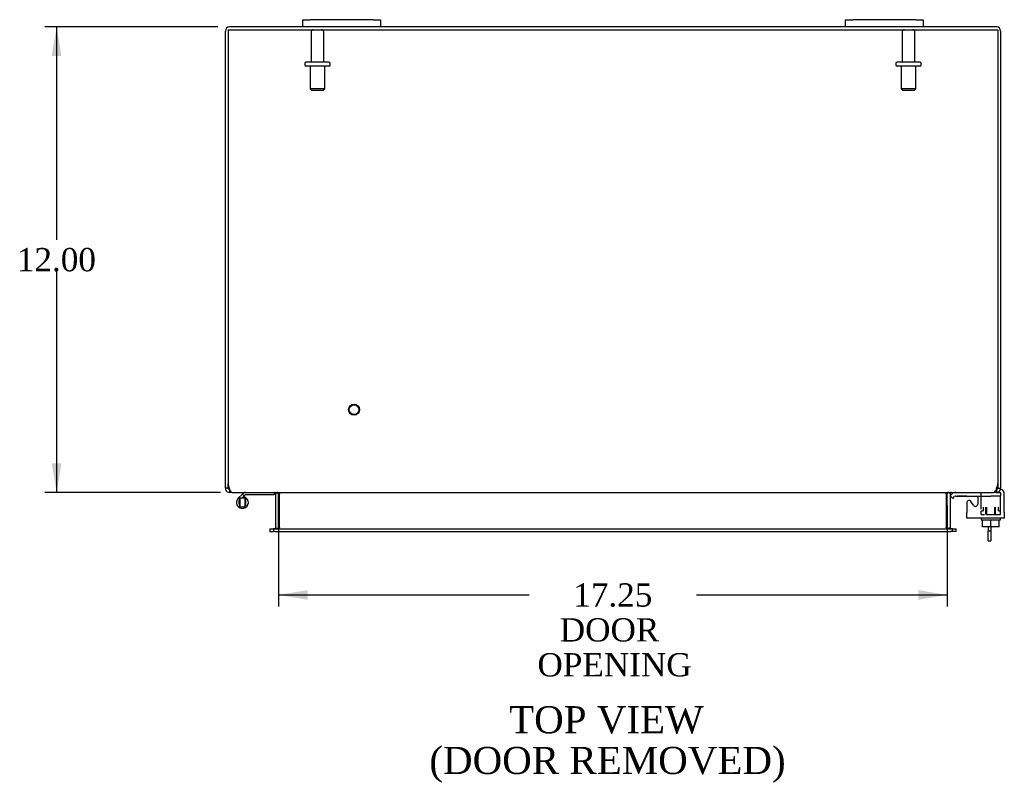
# Model space of a CAD drawing. Header units: inches. Extents: x 7 to 148, y 4 to 99.
# Tile 4 of 7: x 38 to 64, y 70 to 90. Entities that reach past the tile are written whole.
import ezdxf
from ezdxf.enums import TextEntityAlignment as Align

# ---------------------------------------------------------------- set-up
doc = ezdxf.new("R2010")
doc.units = ezdxf.units.IN
doc.header["$MEASUREMENT"] = 0
for name, color, linetype in [('COM40153-1', 7, 'CONTINUOUS'), ('COM42667', 7, 'CONTINUOUS'), ('COM42780', 7, 'CONTINUOUS'), ('COM48458', 7, 'CONTINUOUS'), ('COM48508', 7, 'CONTINUOUS'), ('DEFAULT', 7, 'CONTINUOUS'), ('FET07710', 7, 'CONTINUOUS'), ('HNG10620-20B', 7, 'CONTINUOUS'), ('HNG10620-20P', 7, 'CONTINUOUS'), ('SCC19011', 7, 'CONTINUOUS'), ('STD21878', 7, 'CONTINUOUS'), ('STD26094', 7, 'CONTINUOUS'), ('WAF25035', 7, 'CONTINUOUS')]:
    doc.layers.add(name, color=color, linetype=linetype)
doc.styles.add('SEACAD_TIMES_NEW_ROMAN', font='times.ttf')

# ---------------------------------------------------------------- blocks, each defined once
blk = doc.blocks.new('GDIMGGROUP4')
at = {"layer": 'DEFAULT', "linetype": 'Continuous'}
for points in [[(39.239, 88.792), (39.489, 88.792), (39.364, 89.542)], [(39.239, 78.292), (39.364, 77.542), (39.489, 78.292)]]:
    blk.add_hatch(color=136, dxfattribs=at).paths.add_polyline_path(points)
at = {"layer": 'DEFAULT', "color": 136, "linetype": 'Continuous'}
for p, q in [((43.526, 89.542), (39.064, 89.542)), ((39.364, 89.542), (39.364, 84.052)), ((39.364, 83.242), (39.364, 77.542)), ((43.595, 77.542), (39.064, 77.542))]:
    blk.add_line(p, q, dxfattribs=at)
at = {"layer": 'DEFAULT', "color": 136, "linetype": 'Continuous', "style": 'SEACAD_TIMES_NEW_ROMAN'}
blk.add_text('12.00', height=0.6, dxfattribs=at).set_placement((38.34, 83.842), align=Align.TOP_LEFT)
blk = doc.blocks.new('GDIMGGROUP18')
at = {"layer": 'DEFAULT', "linetype": 'Continuous'}
for points in [[(45.843, 74.771), (45.843, 75.021), (45.093, 74.896)], [(61.593, 74.771), (62.343, 74.896), (61.593, 75.021)]]:
    blk.add_hatch(color=136, dxfattribs=at).paths.add_polyline_path(points)
at = {"layer": 'DEFAULT', "color": 136, "linetype": 'Continuous'}
for p, q in [((45.093, 77.206), (45.093, 74.596)), ((62.343, 77.206), (62.343, 74.596)), ((45.093, 74.896), (51.56, 74.896)), ((55.876, 74.896), (62.343, 74.896))]:
    blk.add_line(p, q, dxfattribs=at)
at = {"layer": 'DEFAULT', "color": 136, "linetype": 'Continuous', "style": 'SEACAD_TIMES_NEW_ROMAN'}
for s, p in [('17.25', (52.694, 75.196)), ('DOOR ', (52.346, 74.296)), ('OPENING', (51.77, 73.396))]:
    blk.add_text(s, height=0.6, dxfattribs=at).set_placement(p, align=Align.TOP_LEFT)

msp = doc.modelspace()

# ---------------------------------------------------------------- linework, layer by layer
at = {"layer": 'COM40153-1', "color": 7}
for p, q in [((63.396, 76.649), (63.396, 76.546)), ((63.396, 76.546), (63.468, 76.546)), ((63.396, 76.292), (63.396, 76.546)), ((63.468, 76.649), (63.468, 76.546)), ((63.468, 76.546), (63.468, 76.292)), ((63.396, 76.292), (63.468, 76.292))]:
    msp.add_line(p, q, dxfattribs=at)
at = {"layer": 'COM42667', "color": 7}
for p, q in [((63.635, 77.625), (63.609, 77.625)), ((63.814, 77.018), (63.814, 77.5)), ((62.844, 77.273), (62.844, 77.018)), ((63.017, 77.208), (62.954, 77.306)), ((63.127, 77.447), (63.127, 77.241)), ((62.844, 76.875), (62.844, 77.018)), ((63.814, 77.018), (63.814, 76.875)), ((63.814, 76.875), (62.844, 76.875))]:
    msp.add_line(p, q, dxfattribs=at)
for centre, radius, start, end in [((63.689, 77.5), 0.125, 0, 78.2069), ((62.904, 77.273), 0.06, 32.8455, 180), ((63.067, 77.241), 0.06, 212.8455, 0)]:
    msp.add_arc(centre, radius, start, end, dxfattribs=at)
at = {"layer": 'COM42780', "color": 7}
for p, q in [((62.415, 77.449), (62.465, 77.5)), ((63.215, 77.401), (63.215, 77.526)), ((63.61, 77.542), (63.715, 77.542)), ((63.715, 77.542), (63.715, 77.447)), ((62.415, 77.449), (62.482, 77.382)), ((62.482, 77.382), (62.532, 77.433)), ((62.566, 77.447), (63.465, 77.447)), ((62.6, 77.448), (62.6, 77.447)), ((62.6, 77.448), (62.66, 77.448)), ((62.66, 77.448), (62.66, 77.447)), ((62.66, 77.448), (62.688, 77.448)), ((62.688, 77.448), (62.688, 77.447)), ((62.688, 77.448), (62.85, 77.448)), ((62.801, 77.448), (62.801, 77.447)), ((62.85, 77.448), (62.85, 77.447)), ((63.715, 77.447), (63.465, 77.447)), ((63.715, 77.4), (63.715, 77.447)), ((63.715, 77.11), (63.715, 77.4)), ((63.215, 77.065), (63.27, 77.065)), ((63.215, 76.97), (63.215, 77.056)), ((63.215, 76.97), (63.3, 76.97)), ((63.27, 77.16), (63.27, 77.065)), ((63.34, 76.97), (63.34, 77.16)), ((63.358, 77.16), (63.358, 76.97)), ((63.358, 76.97), (63.715, 76.97)), ((63.571, 76.97), (63.571, 77.16)), ((63.59, 76.97), (63.59, 77.16)), ((63.66, 77.065), (63.66, 77.16)), ((63.66, 77.065), (63.715, 77.065)), ((63.715, 76.97), (63.715, 77.11))]:
    msp.add_line(p, q, dxfattribs=at)
for radius in [0.143, 0.048]:
    msp.add_arc((62.566, 77.399), radius, 90, 135, dxfattribs=at)
msp.add_ellipse((62.965, 76.441), major_axis=(0, 14.322), ratio=0.017455, start_param=-1.524085, end_param=-1.503851, dxfattribs=at)
at = {"layer": 'COM48458', "color": 7}
for p, q in [((43.718, 77.768), (43.718, 89.434)), ((45.718, 89.542), (43.826, 89.542)), ((59.718, 89.542), (47.718, 89.542)), ((63.61, 89.542), (61.718, 89.542)), ((63.718, 89.434), (63.718, 77.768)), ((43.718, 77.65), (43.718, 77.768)), ((43.79, 77.65), (43.79, 77.768)), ((63.646, 77.768), (63.646, 77.65)), ((63.718, 77.768), (63.718, 77.65)), ((43.79, 77.65), (43.718, 77.65)), ((43.826, 77.614), (43.806, 77.619)), ((43.826, 77.614), (43.826, 77.542)), ((43.895, 77.542), (43.826, 77.542)), ((45.019, 77.516), (45.082, 77.534)), ((45.021, 76.637), (45.021, 77.506)), ((45.093, 76.637), (45.093, 77.506)), ((62.343, 76.637), (62.343, 77.506)), ((62.416, 77.516), (62.354, 77.534)), ((62.415, 77.506), (62.415, 76.637)), ((63.61, 77.542), (63.541, 77.542)), ((63.61, 77.614), (63.629, 77.619)), ((63.61, 77.614), (63.61, 77.542)), ((63.646, 77.65), (63.718, 77.65)), ((44.863, 76.601), (44.863, 76.529)), ((44.863, 76.601), (44.934, 76.601)), ((44.863, 76.529), (44.934, 76.529)), ((44.934, 76.601), (44.958, 76.601)), ((44.934, 76.529), (44.958, 76.529)), ((45.019, 76.624), (45.069, 76.606)), ((62.417, 76.624), (62.366, 76.606)), ((62.478, 76.601), (62.502, 76.601)), ((62.502, 76.529), (62.478, 76.529)), ((62.502, 76.601), (62.573, 76.601)), ((62.573, 76.529), (62.502, 76.529)), ((62.573, 76.529), (62.573, 76.601))]:
    msp.add_line(p, q, dxfattribs=at)
for centre, radius, start, end in [((43.826, 89.434), 0.108, 90, 180), ((63.61, 89.434), 0.108, 0, 90), ((43.826, 77.65), 0.108, 180, 237.3569), ((43.826, 77.65), 0.109, 237.4482, 269.9087), ((43.826, 77.65), 0.036, 180, 237.3569), ((44.985, 77.506), 0.036, 16.2206, 89.9999), ((44.985, 77.506), 0.036, 0, 16.2205), ((44.985, 77.506), 0.108, 0, 16.2205), ((62.451, 77.506), 0.108, 163.7795, 180), ((62.451, 77.506), 0.036, 163.7795, 180), ((62.451, 77.506), 0.036, 90.0001, 163.7794), ((63.61, 77.65), 0.108, 270, 302.6431), ((63.61, 77.65), 0.036, 302.6431, 0), ((63.61, 77.65), 0.108, 302.6431, 0), ((44.985, 76.637), 0.036, 270.0001, 340.2178), ((44.985, 76.637), 0.036, 340.2179, 0), ((44.985, 76.637), 0.108, 347.0013, 0), ((62.451, 76.637), 0.108, 180, 192.9987), ((62.451, 76.637), 0.036, 180, 199.7821), ((62.451, 76.637), 0.036, 199.7822, 269.9999)]:
    msp.add_arc(centre, radius, start, end, dxfattribs=at)
at = {"layer": 'COM48508', "color": 7}
for p, q in [((43.79, 89.47), (63.646, 89.47)), ((43.79, 89.47), (43.79, 77.768)), ((63.646, 89.47), (63.646, 77.768)), ((43.895, 77.542), (63.541, 77.542)), ((45.118, 77.516), (45.118, 77.506)), ((45.118, 76.637), (45.118, 77.506)), ((62.318, 77.506), (62.318, 77.516)), ((62.318, 77.506), (62.318, 76.637)), ((44.998, 76.601), (44.958, 76.601)), ((44.958, 76.601), (44.958, 76.529)), ((44.998, 76.529), (44.958, 76.529)), ((44.998, 76.601), (62.438, 76.601)), ((44.998, 76.529), (62.438, 76.529)), ((45.118, 76.637), (45.118, 76.624)), ((62.318, 76.624), (62.318, 76.637)), ((62.478, 76.601), (62.438, 76.601)), ((62.478, 76.529), (62.438, 76.529)), ((62.478, 76.529), (62.478, 76.601))]:
    msp.add_line(p, q, dxfattribs=at)
for centre, radius, start, end in [((44.04, 77.768), 0.25, 180, 208.1546), ((63.396, 77.768), 0.25, 331.8454, 0), ((44.033, 77.695), 0.219, 191.9345, 218.5283), ((43.899, 77.589), 0.0474, 219.5351, 265.4044), ((45.035, 77.398), 0.144, 54.8335, 86.5117), ((62.401, 77.398), 0.144, 93.4883, 125.1665), ((63.537, 77.589), 0.0474, 274.5956, 320.4649), ((63.402, 77.695), 0.219, 321.4717, 348.0655), ((45.025, 76.79), 0.19, 272.3178, 299.1088), ((62.41, 76.79), 0.19, 240.8912, 267.6822)]:
    msp.add_arc(centre, radius, start, end, dxfattribs=at)
at = {"layer": 'FET07710', "color": 7}
for p, q in [((45.718, 89.729), (45.905, 89.729)), ((45.718, 89.542), (45.718, 89.729)), ((47.53, 89.729), (45.905, 89.729)), ((47.53, 89.729), (47.718, 89.729)), ((47.718, 89.729), (47.718, 89.542)), ((59.718, 89.729), (59.905, 89.729)), ((59.718, 89.542), (59.718, 89.729)), ((61.53, 89.729), (59.905, 89.729)), ((61.53, 89.729), (61.718, 89.729)), ((61.718, 89.729), (61.718, 89.542)), ((45.905, 89.542), (45.718, 89.542)), ((47.53, 89.542), (45.905, 89.542)), ((47.718, 89.542), (47.53, 89.542)), ((59.905, 89.542), (59.718, 89.542)), ((61.53, 89.542), (59.905, 89.542)), ((61.718, 89.542), (61.53, 89.542))]:
    msp.add_line(p, q, dxfattribs=at)
at = {"layer": 'HNG10620-20B', "color": 7}
for p, q in [((44.157, 77.498), (44.048, 77.389)), ((44.175, 77.516), (44.157, 77.498)), ((44.157, 77.498), (44.199, 77.455)), ((44.973, 77.482), (44.238, 77.482)), ((44.973, 77.542), (44.973, 77.482)), ((44.199, 77.455), (44.139, 77.395)), ((44.202, 77.427), (44.192, 77.395)), ((44.217, 77.473), (44.199, 77.455))]:
    msp.add_line(p, q, dxfattribs=at)
for centre, radius, start, end in [((44.238, 77.453), 0.089, 90, 135), ((44.238, 77.453), 0.029, 90, 135), ((44.157, 77.28), 0.154, 135, 72.8181)]:
    msp.add_arc(centre, radius, start, end, dxfattribs=at)
at = {"layer": 'HNG10620-20P', "color": 7}
for p, q in [((44.092, 77.395), (44.092, 77.165)), ((44.222, 77.395), (44.092, 77.395)), ((44.222, 77.395), (44.222, 77.165)), ((44.092, 77.165), (44.222, 77.165))]:
    msp.add_line(p, q, dxfattribs=at)
for centre, start, end in [((44.325, 77.276), 152.9012, 179.0261), ((44.325, 77.285), 180.9722, 207.1004), ((43.988, 77.276), 0.9722, 27.1006), ((43.988, 77.285), 332.9006, 359.0262)]:
    msp.add_arc(centre, 0.262, start, end, dxfattribs=at)
at = {"layer": 'SCC19011', "color": 7}
for p, q in [((63.25, 76.649), (63.25, 76.83)), ((63.465, 76.649), (63.465, 76.83)), ((63.68, 76.649), (63.68, 76.83)), ((63.465, 76.649), (63.25, 76.649)), ((63.68, 76.649), (63.465, 76.649))]:
    msp.add_line(p, q, dxfattribs=at)
at = {"layer": 'STD21878', "color": 7}
for radius in [0.141, 0.125]:
    msp.add_circle((47.04, 79.674), radius, dxfattribs=at)
at = {"layer": 'STD26094', "color": 7}
for p, q in [((45.928, 89.41), (45.928, 88.633)), ((46.258, 88.633), (46.258, 89.41)), ((61.178, 89.41), (61.178, 88.633)), ((61.508, 88.633), (61.508, 89.41)), ((45.768, 88.603), (45.768, 88.563)), ((46.388, 88.633), (45.798, 88.633)), ((46.388, 88.533), (45.798, 88.533)), ((45.905, 88.533), (45.905, 87.945)), ((46.28, 87.945), (46.28, 88.533)), ((46.418, 88.563), (46.418, 88.603)), ((61.018, 88.603), (61.018, 88.563)), ((61.638, 88.633), (61.048, 88.633)), ((61.638, 88.533), (61.048, 88.533)), ((61.155, 88.533), (61.155, 87.945)), ((61.53, 87.945), (61.53, 88.533)), ((61.668, 88.563), (61.668, 88.603)), ((46.28, 87.945), (45.905, 87.945)), ((45.905, 87.945), (45.943, 87.908)), ((45.943, 87.908), (46.243, 87.908)), ((46.243, 87.908), (46.28, 87.945)), ((61.53, 87.945), (61.155, 87.945)), ((61.155, 87.945), (61.193, 87.908)), ((61.193, 87.908), (61.493, 87.908)), ((61.493, 87.908), (61.53, 87.945))]:
    msp.add_line(p, q, dxfattribs=at)
for centre, radius, start, end in [((45.988, 89.41), 0.06, 90, 180), ((46.198, 89.41), 0.06, 0, 90), ((61.238, 89.41), 0.06, 90, 180), ((61.448, 89.41), 0.06, 0, 90), ((45.798, 88.603), 0.03, 90, 180), ((45.798, 88.563), 0.03, 180, 270), ((46.388, 88.603), 0.03, 0, 90), ((46.388, 88.563), 0.03, 270, 0), ((61.048, 88.603), 0.03, 90, 180), ((61.048, 88.563), 0.03, 180, 270), ((61.638, 88.603), 0.03, 0, 90), ((61.638, 88.563), 0.03, 270, 0)]:
    msp.add_arc(centre, radius, start, end, dxfattribs=at)
at = {"layer": 'WAF25035', "color": 7}
for p, q in [((63.215, 76.875), (63.215, 76.83)), ((63.215, 76.83), (63.715, 76.83)), ((63.715, 76.83), (63.715, 76.875))]:
    msp.add_line(p, q, dxfattribs=at)

# ---------------------------------------------------------------- block references
at = {"layer": 'DEFAULT', "color": 7}
for name in ['GDIMGGROUP4', 'GDIMGGROUP18']:
    msp.add_blockref(name, (0, 0), dxfattribs=at)

# ---------------------------------------------------------------- texts
at = {"layer": 'DEFAULT', "color": 7, "style": 'SEACAD_TIMES_NEW_ROMAN'}
for s, p in [('TOP VIEW', (51.038, 72.029)), ('(DOOR REMOVED)', (48.981, 70.979))]:
    msp.add_text(s, height=0.7, dxfattribs=at).set_placement(p, align=Align.TOP_LEFT)

doc.saveas('drawing.dxf')
